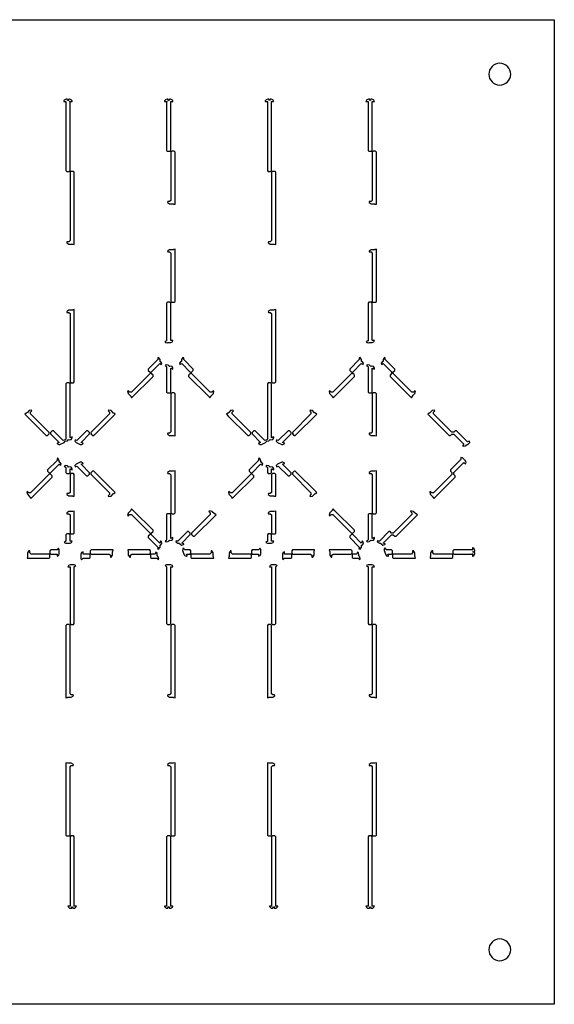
# Model space of a CAD drawing. Header units: metres. Extents: x -22 to 437, y -22 to 203.
# Tile 4 of 4: x 315 to 437, y -22 to 203. Entities that reach past the tile are written whole.
import ezdxf

# ---------------------------------------------------------------- set-up
doc = ezdxf.new("R2010")
doc.units = ezdxf.units.M

msp = doc.modelspace()

# ---------------------------------------------------------------- linework, layer by layer
for points in [[(437.46, -22.35), (212.55, -22.35), (212.55, 202.55), (437.46, 202.55), (437.46, -22.35)], [(427.5, 190.1), (427.46, 190.59), (427.31, 191.06), (427.08, 191.49), (426.77, 191.87), (426.39, 192.18), (425.96, 192.41), (425.49, 192.55), (425, 192.6), (424.52, 192.55), (424.05, 192.41), (423.61, 192.18), (423.24, 191.87), (422.93, 191.49), (422.69, 191.06), (422.55, 190.59), (422.5, 190.1), (422.55, 189.61), (422.69, 189.14), (422.93, 188.71), (423.24, 188.33), (423.61, 188.02), (424.05, 187.79), (424.52, 187.65), (425, 187.6), (425.49, 187.65), (425.96, 187.79), (426.39, 188.02), (426.77, 188.33), (427.08, 188.71), (427.31, 189.14), (427.46, 189.61), (427.5, 190.1)], [(326.6, 184.4), (326.42, 183.98), (326.25, 184.4), (326.04, 184.4), (325.71, 184.22), (325.71, 184.22), (325.69, 184.25), (325.59, 184.15), (325.48, 183.99), (325.48, 183.99), (325.46, 183.9), (326.04, 183.9), (325.94, 183.8), (325.94, 168.1), (326.14, 167.9), (326.7, 167.9), (326.9, 168.1), (326.9, 183.8), (326.8, 183.9), (327.38, 183.9), (327.36, 183.99), (327.36, 183.99), (327.26, 184.15), (327.16, 184.25), (326.81, 184.4), (326.6, 184.4)], [(349.6, 184.4), (349.42, 183.98), (349.25, 184.4), (349.04, 184.4), (348.71, 184.22), (348.71, 184.22), (348.69, 184.25), (348.59, 184.15), (348.48, 183.99), (348.48, 183.99), (348.46, 183.9), (349.04, 183.9), (348.94, 183.8), (348.94, 172.7), (349.14, 172.5), (349.7, 172.5), (349.9, 172.7), (349.9, 183.8), (349.8, 183.9), (350.38, 183.9), (350.36, 183.99), (350.36, 183.99), (350.26, 184.15), (350.16, 184.25), (349.81, 184.4), (349.6, 184.4)], [(372.6, 184.4), (372.42, 183.98), (372.25, 184.4), (372.04, 184.4), (371.71, 184.22), (371.71, 184.22), (371.69, 184.25), (371.59, 184.15), (371.48, 183.99), (371.48, 183.99), (371.46, 183.9), (372.04, 183.9), (371.94, 183.8), (371.94, 168.1), (372.14, 167.9), (372.7, 167.9), (372.9, 168.1), (372.9, 183.8), (372.8, 183.9), (373.38, 183.9), (373.36, 183.99), (373.36, 183.99), (373.26, 184.15), (373.16, 184.25), (372.81, 184.4), (372.6, 184.4)], [(395.6, 184.4), (395.42, 183.98), (395.25, 184.4), (395.04, 184.4), (394.71, 184.22), (394.71, 184.22), (394.69, 184.25), (394.59, 184.15), (394.48, 183.99), (394.48, 183.99), (394.46, 183.9), (395.04, 183.9), (394.94, 183.8), (394.94, 172.7), (395.14, 172.5), (395.7, 172.5), (395.9, 172.7), (395.9, 183.8), (395.8, 183.9), (396.38, 183.9), (396.36, 183.99), (396.36, 183.99), (396.26, 184.15), (396.16, 184.25), (395.81, 184.4), (395.6, 184.4)], [(350.87, 160.38), (350.87, 172.3), (350.67, 172.5), (350.1, 172.5), (349.9, 172.3), (349.9, 161.28), (349.62, 161), (349.2, 161), (349.2, 161), (349.16, 160.81), (349.16, 160.81), (349.62, 160.5), (350.46, 160.5), (350.46, 160.5), (350.51, 160.45), (350.87, 160.38)], [(396.87, 160.38), (396.87, 172.3), (396.67, 172.5), (396.1, 172.5), (395.9, 172.3), (395.9, 161.28), (395.62, 161), (395.2, 161), (395.2, 161), (395.16, 160.81), (395.16, 160.81), (395.62, 160.5), (396.46, 160.5), (396.46, 160.5), (396.51, 160.45), (396.87, 160.38)], [(327.87, 151.18), (327.87, 167.7), (327.67, 167.9), (327.1, 167.9), (326.9, 167.7), (326.9, 152.08), (326.62, 151.8), (326.2, 151.8), (326.2, 151.8), (326.16, 151.61), (326.16, 151.61), (326.62, 151.3), (327.46, 151.3), (327.46, 151.3), (327.51, 151.25), (327.87, 151.18)], [(373.87, 151.18), (373.87, 167.7), (373.67, 167.9), (373.1, 167.9), (372.9, 167.7), (372.9, 152.08), (372.62, 151.8), (372.2, 151.8), (372.2, 151.8), (372.16, 151.61), (372.16, 151.61), (372.62, 151.3), (373.46, 151.3), (373.46, 151.3), (373.51, 151.25), (373.87, 151.18)], [(350.1, 138), (350.67, 138), (350.87, 138.2), (350.87, 150.12), (350.51, 150.05), (350.46, 150), (350.46, 150), (349.62, 150), (349.16, 149.69), (349.16, 149.69), (349.2, 149.5), (349.2, 149.5), (349.62, 149.5), (349.9, 149.22), (349.9, 138.2), (350.1, 138)], [(396.1, 138), (396.67, 138), (396.87, 138.2), (396.87, 150.12), (396.51, 150.05), (396.46, 150), (396.46, 150), (395.62, 150), (395.16, 149.69), (395.16, 149.69), (395.2, 149.5), (395.2, 149.5), (395.62, 149.5), (395.9, 149.22), (395.9, 138.2), (396.1, 138)], [(350.4, 129.31), (349.9, 129.31), (349.9, 137.8), (349.7, 138), (349.14, 138), (348.94, 137.8), (348.94, 129.23), (348.53, 129.06), (348.67, 128.81), (348.67, 128.81), (349.13, 128.77), (349.24, 128.81), (349.24, 128.81), (349.9, 128.81), (350.26, 128.96), (350.26, 128.96), (350.4, 129.31)], [(396.4, 129.31), (395.9, 129.31), (395.9, 137.8), (395.7, 138), (395.14, 138), (394.94, 137.8), (394.94, 129.23), (394.53, 129.06), (394.67, 128.81), (394.67, 128.81), (395.13, 128.77), (395.24, 128.81), (395.24, 128.81), (395.9, 128.81), (396.26, 128.96), (396.26, 128.96), (396.4, 129.31)], [(327.1, 119.6), (327.67, 119.6), (327.87, 119.8), (327.87, 135.7), (327.87, 136.32), (327.51, 136.25), (327.46, 136.2), (327.46, 136.2), (326.62, 136.2), (326.16, 135.89), (326.16, 135.89), (326.2, 135.7), (326.2, 135.7), (326.62, 135.7), (326.9, 135.42), (326.9, 119.8), (327.1, 119.6)], [(373.1, 119.6), (373.67, 119.6), (373.87, 119.8), (373.87, 136.32), (373.51, 136.25), (373.46, 136.2), (373.46, 136.2), (372.62, 136.2), (372.16, 135.89), (372.16, 135.89), (372.2, 135.7), (372.2, 135.7), (372.62, 135.7), (372.9, 135.42), (372.9, 119.8), (373.1, 119.6)], [(346.94, 125.32), (346.94, 124.9), (344.77, 122.72), (344.77, 122.44), (345.16, 122.04), (345.45, 122.04), (347.39, 123.99), (347.8, 123.82), (347.88, 124.09), (347.88, 124.09), (347.58, 124.45), (347.44, 124.51), (347.44, 124.51), (347.44, 124.9), (347.13, 125.36), (347.13, 125.36), (346.94, 125.32), (346.94, 125.32)], [(348.59, 123.49), (348.81, 123.4), (348.94, 123.27), (348.94, 117.5), (349.14, 117.3), (349.7, 117.3), (349.9, 117.5), (349.9, 122.95), (350.36, 122.76), (350.4, 122.81), (350.4, 122.81), (350.4, 122.95), (350.18, 123.37), (350.18, 123.37), (349.71, 123.41), (349.57, 123.35), (349.57, 123.35), (349.3, 123.62), (348.75, 123.73), (348.75, 123.73), (348.59, 123.49)], [(352, 123.82), (352.41, 123.99), (354.36, 122.04), (354.65, 122.04), (355.04, 122.44), (355.04, 122.72), (352.87, 124.9), (352.87, 125.32), (352.87, 125.32), (352.68, 125.36), (352.67, 125.36), (352.37, 124.9), (352.37, 124.51), (352.37, 124.51), (352.22, 124.45), (351.92, 124.09), (351.92, 124.09), (352, 123.82)], [(392.94, 125.32), (392.94, 124.9), (390.77, 122.72), (390.77, 122.44), (391.16, 122.04), (391.45, 122.04), (393.39, 123.99), (393.8, 123.82), (393.88, 124.09), (393.88, 124.09), (393.58, 124.45), (393.44, 124.51), (393.44, 124.51), (393.44, 124.9), (393.13, 125.36), (393.13, 125.36), (392.94, 125.32), (392.94, 125.32)], [(394.59, 123.49), (394.81, 123.4), (394.94, 123.27), (394.94, 117.5), (395.14, 117.3), (395.7, 117.3), (395.9, 117.5), (395.9, 122.95), (396.36, 122.76), (396.4, 122.81), (396.4, 122.81), (396.4, 122.95), (396.18, 123.37), (396.18, 123.37), (395.71, 123.41), (395.57, 123.35), (395.57, 123.35), (395.3, 123.62), (394.75, 123.73), (394.75, 123.73), (394.59, 123.49)], [(405.6, 117.8), (405.3, 117.5), (404.9, 117.5), (400.7, 121.7), (400.7, 122.1), (401.04, 122.44), (401.04, 122.72), (398.87, 124.9), (398.87, 125.32), (398.87, 125.32), (398.68, 125.36), (398.67, 125.36), (398.37, 124.9), (398.37, 124.51), (398.37, 124.51), (398.22, 124.45), (397.92, 124.09), (397.92, 124.09), (398, 123.82), (398.41, 123.99), (400.3, 122.1), (400.3, 121.7), (399.97, 121.36), (399.97, 121.08), (404.42, 116.62), (404.86, 116.18), (405.06, 116.48), (405.06, 116.55), (405.06, 116.56), (405.26, 116.75), (405.65, 117.15), (405.76, 117.69), (405.76, 117.69), (405.6, 117.8), (405.6, 117.8)], [(340.94, 116.18), (345.84, 121.08), (345.84, 121.36), (345.45, 121.76), (345.16, 121.76), (340.9, 117.5), (340.5, 117.5), (340.21, 117.8), (340.21, 117.8), (340.04, 117.69), (340.04, 117.69), (340.15, 117.15), (340.55, 116.75), (340.74, 116.55), (340.74, 116.55), (340.74, 116.48), (340.94, 116.18)], [(354.08, 121.47), (354.15, 121.41), (354.07, 121.41), (354.06, 121.45), (353.97, 121.36), (353.97, 121.08), (358.42, 116.62), (358.86, 116.18), (359.06, 116.48), (359.06, 116.55), (359.06, 116.56), (359.65, 117.15), (359.76, 117.69), (359.76, 117.69), (359.6, 117.8), (359.6, 117.8), (359.3, 117.5), (358.9, 117.5), (354.65, 121.76), (354.42, 121.67), (354.43, 121.69), (354.36, 121.76), (354.08, 121.47)], [(386.94, 116.18), (391.84, 121.08), (391.84, 121.36), (391.75, 121.45), (391.74, 121.41), (391.66, 121.41), (391.73, 121.47), (391.45, 121.76), (391.37, 121.69), (391.38, 121.67), (391.16, 121.76), (386.9, 117.5), (386.5, 117.5), (386.21, 117.8), (386.21, 117.8), (386.04, 117.69), (386.04, 117.69), (386.15, 117.15), (386.55, 116.75), (386.74, 116.55), (386.74, 116.55), (386.74, 116.48), (386.94, 116.18)], [(327.4, 107.19), (327.36, 107.24), (326.9, 107.05), (326.9, 119.4), (326.7, 119.6), (326.14, 119.6), (325.94, 119.4), (325.94, 106.73), (325.81, 106.6), (325.36, 106.41), (323.13, 108.64), (322.84, 108.64), (322.45, 108.24), (322.45, 107.96), (324.39, 106.01), (323.94, 105.82), (323.94, 105.75), (323.94, 105.76), (324.04, 105.66), (324.3, 105.52), (324.3, 105.52), (324.59, 105.55), (325.55, 105.95), (325.82, 106.28), (325.82, 106.28), (326.3, 106.38), (326.57, 106.65), (326.57, 106.65), (326.71, 106.59), (327.18, 106.63), (327.18, 106.63), (327.4, 107.05), (327.4, 107.19), (327.4, 107.19)], [(373.4, 107.19), (373.36, 107.24), (372.9, 107.05), (372.9, 119.4), (372.7, 119.6), (372.14, 119.6), (371.94, 119.4), (371.94, 106.73), (371.81, 106.6), (371.36, 106.41), (369.13, 108.64), (368.84, 108.64), (368.45, 108.24), (368.45, 107.96), (370.39, 106.01), (369.94, 105.82), (369.94, 105.75), (369.94, 105.76), (370.04, 105.66), (370.3, 105.52), (370.3, 105.52), (370.59, 105.55), (371.55, 105.95), (371.82, 106.28), (371.82, 106.28), (372.3, 106.38), (372.57, 106.65), (372.57, 106.65), (372.71, 106.59), (373.18, 106.63), (373.18, 106.63), (373.4, 107.05), (373.4, 107.19), (373.4, 107.19)], [(349.9, 117.1), (349.9, 108.38), (349.62, 108.1), (349.2, 108.1), (349.2, 108.1), (349.16, 107.91), (349.16, 107.91), (349.62, 107.6), (350.19, 107.6), (350.46, 107.6), (350.46, 107.6), (350.51, 107.55), (350.87, 107.48), (350.87, 117.1), (350.67, 117.3), (350.1, 117.3), (349.9, 117.1)], [(395.9, 117.1), (395.9, 108.38), (395.62, 108.1), (395.2, 108.1), (395.2, 108.1), (395.16, 107.91), (395.16, 107.91), (395.62, 107.6), (396.19, 107.6), (396.46, 107.6), (396.46, 107.6), (396.51, 107.55), (396.87, 107.48), (396.87, 117.1), (396.67, 117.3), (396.1, 117.3), (395.9, 117.1)], [(316.58, 112.46), (317.02, 112.02), (321.48, 107.56), (321.77, 107.56), (322.16, 107.96), (322.16, 108.24), (317.9, 112.5), (317.9, 112.9), (318.2, 113.2), (318.2, 113.2), (318.09, 113.36), (318.09, 113.36), (317.55, 113.25), (317.15, 112.85), (316.96, 112.66), (316.96, 112.66), (316.89, 112.66), (316.58, 112.46)], [(331.93, 107.67), (332, 107.74), (332, 107.66), (331.95, 107.65), (332.04, 107.56), (332.33, 107.56), (337.22, 112.46), (336.92, 112.66), (336.85, 112.66), (336.85, 112.66), (336.26, 113.25), (335.71, 113.36), (335.71, 113.36), (335.61, 113.2), (335.61, 113.2), (335.9, 112.9), (335.9, 112.5), (331.65, 108.24), (331.74, 108.02), (331.72, 108.03), (331.65, 107.96), (331.93, 107.67)], [(362.58, 112.46), (363.02, 112.02), (367.48, 107.56), (367.77, 107.56), (368.16, 107.96), (368.16, 108.24), (363.9, 112.5), (363.9, 112.9), (364.2, 113.2), (364.2, 113.2), (364.09, 113.36), (364.09, 113.36), (363.55, 113.25), (363.15, 112.85), (362.96, 112.66), (362.96, 112.66), (362.89, 112.66), (362.58, 112.46)], [(377.93, 107.67), (378, 107.74), (378, 107.66), (377.95, 107.65), (378.04, 107.56), (378.33, 107.56), (383.22, 112.46), (382.92, 112.66), (382.85, 112.66), (382.85, 112.66), (382.66, 112.85), (382.26, 113.25), (381.71, 113.36), (381.71, 113.36), (381.61, 113.2), (381.61, 113.2), (381.9, 112.9), (381.9, 112.5), (377.65, 108.24), (377.74, 108.02), (377.72, 108.03), (377.65, 107.96), (377.93, 107.67)], [(418.06, 106.28), (417.65, 106.11), (415.13, 108.64), (414.84, 108.64), (414.5, 108.3), (414.1, 108.3), (409.9, 112.5), (409.9, 112.9), (410.2, 113.2), (410.2, 113.2), (410.09, 113.36), (410.09, 113.36), (409.55, 113.25), (409.15, 112.85), (408.96, 112.66), (408.96, 112.66), (408.89, 112.66), (408.58, 112.46), (409.02, 112.02), (413.48, 107.56), (413.77, 107.56), (414.1, 107.9), (414.5, 107.9), (416.81, 105.59), (416.46, 105.24), (416.76, 105.1), (416.76, 105.1), (417.09, 105.18), (417.69, 105.59), (417.69, 105.59), (417.84, 105.65), (418.14, 106.01), (418.14, 106.01), (418.06, 106.28)], [(329.87, 105.75), (329.87, 105.82), (329.41, 106.01), (331.36, 107.96), (331.36, 108.24), (330.97, 108.64), (330.68, 108.64), (328.45, 106.41), (328.04, 106.58), (327.96, 106.31), (327.96, 106.31), (328.26, 105.95), (329.22, 105.55), (329.51, 105.52), (329.51, 105.52), (329.77, 105.66), (329.86, 105.76), (329.87, 105.75)], [(375.87, 105.75), (375.87, 105.82), (375.41, 106.01), (377.36, 107.96), (377.36, 108.24), (376.97, 108.64), (376.68, 108.64), (374.45, 106.41), (374.04, 106.58), (373.96, 106.31), (373.96, 106.31), (374.26, 105.95), (375.22, 105.55), (375.51, 105.52), (375.51, 105.52), (375.77, 105.66), (375.86, 105.76), (375.87, 105.75)], [(323.94, 102.32), (323.94, 101.9), (321.77, 99.72), (321.77, 99.44), (322.16, 99.04), (322.45, 99.04), (324.39, 100.99), (324.8, 100.82), (324.88, 101.09), (324.88, 101.09), (324.58, 101.45), (324.44, 101.51), (324.44, 101.51), (324.44, 101.9), (324.13, 102.36), (324.13, 102.36), (323.94, 102.32), (323.94, 102.32)], [(328.04, 100.42), (328.45, 100.59), (330.68, 98.36), (330.97, 98.36), (331.36, 98.76), (331.36, 99.04), (329.41, 100.99), (329.87, 101.18), (329.87, 101.25), (329.86, 101.24), (329.77, 101.34), (329.51, 101.48), (329.51, 101.48), (329.22, 101.45), (328.26, 101.05), (327.96, 100.69), (327.96, 100.69), (328.04, 100.42)], [(369.94, 102.32), (369.94, 101.9), (367.77, 99.72), (367.77, 99.44), (368.16, 99.04), (368.45, 99.04), (370.39, 100.99), (370.8, 100.82), (370.88, 101.09), (370.88, 101.09), (370.58, 101.45), (370.44, 101.51), (370.44, 101.51), (370.44, 101.9), (370.13, 102.36), (370.13, 102.36), (369.94, 102.32), (369.94, 102.32)], [(374.04, 100.42), (374.45, 100.59), (376.68, 98.36), (376.97, 98.36), (377.36, 98.76), (377.36, 99.04), (375.41, 100.99), (375.87, 101.18), (375.87, 101.25), (375.86, 101.24), (375.77, 101.34), (375.51, 101.48), (375.51, 101.48), (375.22, 101.45), (374.26, 101.05), (373.96, 100.69), (373.96, 100.69), (374.04, 100.42)], [(416.13, 102.58), (416.13, 102.09), (413.77, 99.72), (413.77, 99.44), (414.1, 99.1), (414.1, 98.7), (409.9, 94.5), (409.5, 94.5), (409.21, 94.8), (409.21, 94.8), (409.04, 94.69), (409.04, 94.69), (409.15, 94.15), (409.55, 93.75), (409.74, 93.55), (409.74, 93.55), (409.74, 93.48), (409.94, 93.18), (410.38, 93.62), (414.84, 98.08), (414.84, 98.36), (414.5, 98.7), (414.5, 99.1), (416.81, 101.41), (417.2, 101.14), (417.31, 101.41), (417.31, 101.41), (417.16, 101.76), (416.48, 102.44), (416.13, 102.58), (416.13, 102.58)], [(325.59, 100.49), (325.81, 100.4), (325.94, 100.27), (325.94, 99.1), (326.14, 98.9), (326.7, 98.9), (326.9, 99.1), (326.9, 99.95), (327.36, 99.76), (327.4, 99.81), (327.4, 99.81), (327.4, 99.95), (327.18, 100.37), (327.18, 100.37), (326.71, 100.41), (326.57, 100.35), (326.57, 100.35), (326.3, 100.62), (325.75, 100.73), (325.75, 100.73), (325.59, 100.49)], [(337.22, 94.54), (332.33, 99.44), (332.04, 99.44), (331.65, 99.04), (331.65, 98.76), (335.9, 94.5), (335.9, 94.1), (335.61, 93.8), (335.61, 93.8), (335.71, 93.64), (335.71, 93.64), (336.26, 93.75), (336.85, 94.34), (336.85, 94.34), (336.92, 94.34), (337.22, 94.54)], [(349.2, 98.9), (349.62, 98.9), (349.9, 98.62), (349.9, 89.9), (350.1, 89.7), (350.67, 89.7), (350.87, 89.9), (350.87, 99.52), (350.51, 99.45), (350.46, 99.4), (350.46, 99.4), (349.62, 99.4), (349.16, 99.09), (349.16, 99.09), (349.2, 98.9), (349.2, 98.9)], [(371.59, 100.49), (371.81, 100.4), (371.94, 100.27), (371.94, 99.1), (372.14, 98.9), (372.7, 98.9), (372.9, 99.1), (372.9, 99.95), (373.36, 99.76), (373.4, 99.81), (373.4, 99.81), (373.4, 99.95), (373.18, 100.37), (373.18, 100.37), (372.71, 100.41), (372.57, 100.35), (372.57, 100.35), (372.3, 100.62), (371.75, 100.73), (371.75, 100.73), (371.59, 100.49)], [(377.65, 98.76), (381.9, 94.5), (381.9, 94.1), (381.61, 93.8), (381.61, 93.8), (381.71, 93.64), (381.71, 93.64), (382.26, 93.75), (382.85, 94.34), (382.85, 94.34), (382.92, 94.34), (383.22, 94.54), (378.33, 99.44), (378.04, 99.44), (377.65, 99.04), (377.65, 98.76)], [(395.2, 98.9), (395.62, 98.9), (395.9, 98.62), (395.9, 89.9), (396.1, 89.7), (396.67, 89.7), (396.87, 89.9), (396.87, 99.52), (396.51, 99.45), (396.46, 99.4), (396.46, 99.4), (395.62, 99.4), (395.16, 99.09), (395.16, 99.09), (395.2, 98.9), (395.2, 98.9)], [(322.16, 98.76), (317.9, 94.5), (317.5, 94.5), (317.21, 94.8), (317.21, 94.8), (317.04, 94.69), (317.04, 94.69), (317.15, 94.15), (317.55, 93.75), (317.74, 93.55), (317.74, 93.55), (317.74, 93.48), (317.94, 93.18), (322.84, 98.08), (322.84, 98.36), (322.45, 98.76), (322.16, 98.76)], [(326.9, 98.7), (326.9, 94.58), (326.62, 94.3), (326.2, 94.3), (326.2, 94.3), (326.16, 94.11), (326.16, 94.11), (326.62, 93.8), (327.46, 93.8), (327.46, 93.8), (327.51, 93.75), (327.87, 93.68), (327.87, 98.7), (327.67, 98.9), (327.1, 98.9), (326.9, 98.7)], [(368.16, 98.76), (363.9, 94.5), (363.5, 94.5), (363.21, 94.8), (363.21, 94.8), (363.04, 94.69), (363.04, 94.69), (363.15, 94.15), (363.74, 93.55), (363.74, 93.55), (363.74, 93.48), (363.94, 93.18), (364.38, 93.62), (368.84, 98.08), (368.84, 98.36), (368.45, 98.76), (368.16, 98.76)], [(372.9, 98.7), (372.9, 94.58), (372.62, 94.3), (372.2, 94.3), (372.2, 94.3), (372.16, 94.11), (372.16, 94.11), (372.62, 93.8), (373.46, 93.8), (373.46, 93.8), (373.51, 93.75), (373.87, 93.68), (373.87, 98.7), (373.67, 98.9), (373.1, 98.9), (372.9, 98.7)], [(326.2, 89.7), (326.62, 89.7), (326.9, 89.42), (326.9, 85.3), (327.1, 85.1), (327.67, 85.1), (327.87, 85.3), (327.87, 90.32), (327.51, 90.25), (327.46, 90.2), (327.46, 90.2), (326.62, 90.2), (326.16, 89.89), (326.16, 89.89), (326.2, 89.7), (326.2, 89.7)], [(345.45, 85.24), (345.84, 85.64), (345.84, 85.92), (341.38, 90.38), (340.94, 90.82), (340.74, 90.52), (340.74, 90.45), (340.74, 90.44), (340.55, 90.25), (340.15, 89.85), (340.04, 89.31), (340.04, 89.31), (340.21, 89.2), (340.21, 89.2), (340.5, 89.5), (340.9, 89.5), (345.16, 85.24), (345.45, 85.24)], [(358.61, 90.2), (358.9, 89.9), (358.9, 89.5), (354.65, 85.24), (354.65, 84.96), (355.04, 84.56), (355.33, 84.56), (360.22, 89.46), (359.92, 89.66), (359.85, 89.66), (359.85, 89.66), (359.26, 90.25), (358.71, 90.36), (358.71, 90.36), (358.61, 90.2), (358.61, 90.2)], [(372.2, 89.7), (372.62, 89.7), (372.9, 89.42), (372.9, 85.3), (373.1, 85.1), (373.67, 85.1), (373.87, 85.3), (373.87, 90.32), (373.51, 90.25), (373.46, 90.2), (373.46, 90.2), (372.62, 90.2), (372.16, 89.89), (372.16, 89.89), (372.2, 89.7), (372.2, 89.7)], [(386.21, 89.2), (386.5, 89.5), (386.9, 89.5), (391.16, 85.24), (391.45, 85.24), (391.84, 85.64), (391.84, 85.92), (387.38, 90.38), (386.94, 90.82), (386.74, 90.52), (386.74, 90.45), (386.74, 90.44), (386.15, 89.85), (386.04, 89.31), (386.04, 89.31), (386.21, 89.2), (386.21, 89.2)], [(404.61, 90.2), (404.9, 89.9), (404.9, 89.5), (400.7, 85.3), (400.3, 85.3), (399.97, 85.64), (399.68, 85.64), (397.51, 83.46), (397.32, 83.46), (397.1, 83.55), (397.05, 83.27), (397.05, 83.27), (397.51, 82.96), (397.89, 82.96), (397.89, 82.96), (397.95, 82.82), (398.32, 82.52), (398.32, 82.52), (398.77, 82.66), (398.86, 82.76), (398.87, 82.75), (398.87, 82.82), (398.41, 83.01), (400.3, 84.9), (400.7, 84.9), (401.04, 84.56), (401.33, 84.56), (405.78, 89.02), (406.22, 89.46), (405.92, 89.66), (405.85, 89.66), (405.85, 89.66), (405.66, 89.85), (405.26, 90.25), (404.71, 90.36), (404.71, 90.36), (404.61, 90.2), (404.61, 90.2)], [(350.4, 84.19), (350.36, 84.24), (349.9, 84.05), (349.9, 89.5), (349.7, 89.7), (349.14, 89.7), (348.94, 89.5), (348.94, 83.73), (348.81, 83.6), (348.59, 83.51), (348.75, 83.27), (348.75, 83.27), (349.3, 83.38), (349.57, 83.65), (349.57, 83.65), (349.71, 83.59), (350.18, 83.63), (350.18, 83.63), (350.4, 84.05), (350.4, 84.19), (350.4, 84.19)], [(396.4, 84.19), (396.36, 84.24), (395.9, 84.05), (395.9, 89.5), (395.7, 89.7), (395.14, 89.7), (394.94, 89.5), (394.94, 83.73), (394.81, 83.6), (394.59, 83.51), (394.75, 83.27), (394.75, 83.27), (395.3, 83.38), (395.57, 83.65), (395.57, 83.65), (395.71, 83.59), (396.18, 83.63), (396.18, 83.63), (396.4, 84.05), (396.4, 84.19), (396.4, 84.19)], [(352.87, 82.75), (352.87, 82.82), (352.41, 83.01), (352.41, 83.01), (354.36, 84.96), (354.36, 85.24), (353.97, 85.64), (353.68, 85.64), (351.51, 83.46), (351.32, 83.46), (351.1, 83.55), (351.05, 83.27), (351.05, 83.27), (351.51, 82.96), (351.89, 82.96), (351.89, 82.96), (351.95, 82.82), (352.32, 82.52), (352.32, 82.52), (352.77, 82.66), (352.86, 82.76), (352.87, 82.75)], [(327.4, 83.46), (326.9, 83.46), (326.9, 84.9), (326.7, 85.1), (326.14, 85.1), (325.94, 84.9), (325.94, 83.46), (325.59, 83.11), (325.59, 83.11), (325.94, 82.96), (326.9, 82.96), (327.26, 83.11), (327.26, 83.11), (327.4, 83.46)], [(346.94, 81.92), (346.85, 81.7), (347.13, 81.64), (347.13, 81.64), (347.44, 82.1), (347.44, 82.49), (347.44, 82.49), (347.58, 82.55), (347.88, 82.91), (347.88, 82.91), (347.75, 83.36), (347.65, 83.46), (347.65, 83.46), (347.58, 83.46), (347.39, 83.01), (345.45, 84.96), (345.16, 84.96), (344.77, 84.56), (344.77, 84.28), (346.94, 82.1), (346.94, 81.92)], [(373.4, 83.46), (372.9, 83.46), (372.9, 84.9), (372.7, 85.1), (372.14, 85.1), (371.94, 84.9), (371.94, 83.46), (371.59, 83.11), (371.59, 83.11), (371.94, 82.96), (372.9, 82.96), (373.26, 83.11), (373.26, 83.11), (373.4, 83.46)], [(393.65, 83.46), (393.58, 83.46), (393.39, 83.01), (393.39, 83.01), (391.45, 84.96), (391.16, 84.96), (390.77, 84.56), (390.77, 84.28), (392.94, 82.1), (392.94, 81.92), (392.85, 81.7), (393.13, 81.64), (393.13, 81.64), (393.44, 82.1), (393.44, 82.49), (393.44, 82.49), (393.58, 82.55), (393.88, 82.91), (393.88, 82.91), (393.75, 83.36), (393.65, 83.46), (393.65, 83.46)], [(317.08, 79.54), (322.1, 79.54), (322.3, 79.74), (322.3, 80.3), (322.1, 80.5), (317.99, 80.5), (317.7, 80.78), (317.7, 81.2), (317.7, 81.2), (317.51, 81.24), (317.51, 81.24), (317.2, 80.78), (317.2, 79.95), (317.2, 79.94), (317.15, 79.89), (317.08, 79.54)], [(324.29, 81.81), (323.94, 81.46), (322.5, 81.46), (322.3, 81.26), (322.3, 80.7), (322.5, 80.5), (323.94, 80.5), (323.94, 80), (324.29, 80.15), (324.29, 80.15), (324.44, 80.5), (324.44, 81.46), (324.29, 81.81), (324.29, 81.81)], [(329.87, 79.54), (331.3, 79.54), (331.5, 79.74), (331.5, 80.3), (331.3, 80.5), (329.87, 80.5), (329.87, 81), (329.51, 80.85), (329.51, 80.85), (329.37, 80.5), (329.37, 79.54), (329.51, 79.19), (329.51, 79.19), (329.87, 79.54)], [(331.7, 80.5), (335.82, 80.5), (336.1, 80.22), (336.1, 79.8), (336.1, 79.8), (336.29, 79.76), (336.29, 79.76), (336.6, 80.22), (336.6, 80.78), (336.6, 81.05), (336.6, 81.06), (336.65, 81.11), (336.73, 81.46), (331.7, 81.46), (331.5, 81.26), (331.5, 80.7), (331.7, 80.5)], [(340.7, 79.8), (340.7, 80.22), (340.99, 80.5), (345.1, 80.5), (345.3, 80.7), (345.3, 81.26), (345.1, 81.46), (340.08, 81.46), (340.15, 81.11), (340.2, 81.06), (340.2, 81.05), (340.2, 80.22), (340.51, 79.76), (340.51, 79.76), (340.7, 79.8), (340.7, 79.8)], [(353.59, 80), (353.64, 80.05), (353.45, 80.5), (354.3, 80.5), (354.5, 80.7), (354.5, 81.26), (354.3, 81.46), (353.05, 81.46), (352.88, 81.87), (352.64, 81.74), (352.64, 81.74), (352.59, 81.27), (352.99, 80.31), (353.17, 80.09), (353.18, 80.09), (353.45, 80), (353.59, 80), (353.59, 80)], [(354.5, 80.3), (354.5, 79.74), (354.7, 79.54), (359.73, 79.54), (359.66, 79.89), (359.6, 79.94), (359.6, 79.95), (359.6, 80.78), (359.29, 81.24), (359.29, 81.24), (359.1, 81.2), (359.1, 81.2), (359.1, 80.78), (358.82, 80.5), (354.7, 80.5), (354.5, 80.3)], [(363.08, 79.54), (368.1, 79.54), (368.3, 79.74), (368.3, 80.3), (368.1, 80.5), (363.99, 80.5), (363.7, 80.78), (363.7, 81.2), (363.7, 81.2), (363.51, 81.24), (363.51, 81.24), (363.2, 80.78), (363.2, 79.95), (363.2, 79.94), (363.15, 79.89), (363.08, 79.54)], [(370.29, 81.81), (369.94, 81.46), (368.5, 81.46), (368.3, 81.26), (368.3, 80.7), (368.5, 80.5), (369.94, 80.5), (369.94, 80), (370.29, 80.15), (370.29, 80.15), (370.44, 80.5), (370.44, 81.46), (370.29, 81.81), (370.29, 81.81)], [(375.87, 79.54), (377.3, 79.54), (377.5, 79.74), (377.5, 80.3), (377.3, 80.5), (375.87, 80.5), (375.87, 81), (375.51, 80.85), (375.51, 80.85), (375.37, 80.5), (375.37, 79.54), (375.51, 79.19), (375.51, 79.19), (375.87, 79.54)], [(377.7, 80.5), (381.82, 80.5), (382.1, 80.22), (382.1, 79.8), (382.1, 79.8), (382.29, 79.76), (382.29, 79.76), (382.6, 80.22), (382.6, 80.78), (382.6, 81.05), (382.6, 81.06), (382.65, 81.11), (382.73, 81.46), (377.7, 81.46), (377.5, 81.26), (377.5, 80.7), (377.7, 80.5)], [(386.7, 79.8), (386.7, 80.22), (386.99, 80.5), (391.1, 80.5), (391.3, 80.7), (391.3, 81.26), (391.1, 81.46), (386.08, 81.46), (386.15, 81.11), (386.2, 81.06), (386.2, 81.05), (386.2, 80.22), (386.51, 79.76), (386.51, 79.76), (386.7, 79.8), (386.7, 79.8)], [(399.59, 80), (399.64, 80.05), (399.45, 80.5), (400.3, 80.5), (400.5, 80.7), (400.5, 81.26), (400.3, 81.46), (399.05, 81.46), (398.88, 81.87), (398.64, 81.74), (398.64, 81.74), (398.59, 81.27), (398.99, 80.31), (399.17, 80.09), (399.18, 80.09), (399.45, 80), (399.59, 80), (399.59, 80)], [(400.5, 80.3), (400.5, 79.74), (400.7, 79.54), (405.73, 79.54), (405.66, 79.89), (405.6, 79.94), (405.6, 79.95), (405.6, 80.78), (405.29, 81.24), (405.29, 81.24), (405.1, 81.2), (405.1, 81.2), (405.1, 80.78), (404.82, 80.5), (400.7, 80.5), (400.5, 80.3)], [(409.08, 79.54), (414.1, 79.54), (414.3, 79.74), (414.3, 80.3), (414.1, 80.5), (409.99, 80.5), (409.7, 80.78), (409.7, 81.2), (409.7, 81.2), (409.51, 81.24), (409.51, 81.24), (409.2, 80.78), (409.2, 79.95), (409.2, 79.94), (409.15, 79.89), (409.08, 79.54)], [(419.3, 80.81), (418.88, 80.98), (419.3, 81.15), (419.3, 81.36), (419.26, 81.55), (419.26, 81.55), (419.16, 81.71), (419.06, 81.81), (418.89, 81.92), (418.89, 81.92), (418.8, 81.94), (418.8, 81.36), (418.7, 81.46), (414.5, 81.46), (414.3, 81.26), (414.3, 80.7), (414.5, 80.5), (418.7, 80.5), (418.8, 80.6), (418.8, 80.02), (418.89, 80.04), (418.89, 80.04), (419.05, 80.14), (419.15, 80.24), (419.3, 80.6), (419.3, 80.81)], [(346.52, 80.91), (346.36, 80.5), (345.5, 80.5), (345.3, 80.3), (345.3, 79.74), (345.5, 79.54), (346.68, 79.54), (346.98, 79.24), (346.98, 79.24), (347.14, 79.35), (347.14, 79.35), (347.03, 79.89), (346.76, 80.16), (346.76, 80.17), (346.82, 80.31), (346.77, 80.78), (346.77, 80.78), (346.52, 80.91)], [(392.52, 80.91), (392.36, 80.5), (391.5, 80.5), (391.3, 80.3), (391.3, 79.74), (391.5, 79.54), (392.68, 79.54), (392.98, 79.24), (392.98, 79.24), (393.14, 79.35), (393.14, 79.35), (393.03, 79.89), (392.76, 80.16), (392.76, 80.17), (392.82, 80.31), (392.77, 80.78), (392.77, 80.78), (392.52, 80.91)], [(326.41, 77.54), (326.9, 77.54), (326.9, 64.6), (327.1, 64.4), (327.67, 64.4), (327.87, 64.6), (327.87, 77.54), (328.22, 77.89), (328.22, 77.89), (327.86, 78.04), (326.9, 78.04), (326.55, 77.89), (326.55, 77.89), (326.41, 77.54)], [(348.59, 77.89), (348.94, 77.54), (348.94, 64.6), (349.14, 64.4), (349.7, 64.4), (349.9, 64.6), (349.9, 77.54), (350.4, 77.54), (350.26, 77.89), (350.26, 77.89), (349.9, 78.04), (348.94, 78.04), (348.59, 77.89), (348.59, 77.89)], [(372.41, 77.54), (372.9, 77.54), (372.9, 64.6), (373.1, 64.4), (373.67, 64.4), (373.87, 64.6), (373.87, 77.54), (374.22, 77.89), (374.22, 77.89), (373.86, 78.04), (372.9, 78.04), (372.55, 77.89), (372.55, 77.89), (372.41, 77.54)], [(394.59, 77.89), (394.94, 77.54), (394.94, 64.6), (395.14, 64.4), (395.7, 64.4), (395.9, 64.6), (395.9, 77.54), (396.4, 77.54), (396.26, 77.89), (396.26, 77.89), (395.9, 78.04), (394.94, 78.04), (394.59, 77.89), (394.59, 77.89)], [(326.7, 64.4), (326.14, 64.4), (325.94, 64.2), (325.94, 48.3), (325.94, 47.68), (326.3, 47.75), (326.35, 47.8), (326.35, 47.8), (326.62, 47.8), (327.18, 47.8), (327.65, 48.11), (327.65, 48.11), (327.61, 48.3), (327.61, 48.3), (327.19, 48.3), (326.9, 48.58), (326.9, 64.2), (326.7, 64.4)], [(349.9, 64.2), (349.9, 48.58), (349.62, 48.3), (349.2, 48.3), (349.2, 48.3), (349.16, 48.11), (349.16, 48.11), (349.62, 47.8), (350.46, 47.8), (350.46, 47.8), (350.51, 47.75), (350.87, 47.68), (350.87, 64.2), (350.67, 64.4), (350.1, 64.4), (349.9, 64.2)], [(372.7, 64.4), (372.14, 64.4), (371.94, 64.2), (371.94, 47.68), (372.3, 47.75), (372.35, 47.8), (372.35, 47.8), (372.62, 47.8), (373.18, 47.8), (373.65, 48.11), (373.65, 48.11), (373.61, 48.3), (373.61, 48.3), (373.19, 48.3), (372.9, 48.58), (372.9, 64.2), (372.7, 64.4)], [(395.9, 64.2), (395.9, 48.58), (395.62, 48.3), (395.2, 48.3), (395.2, 48.3), (395.16, 48.11), (395.16, 48.11), (395.62, 47.8), (396.46, 47.8), (396.46, 47.8), (396.51, 47.75), (396.87, 47.68), (396.87, 64.2), (396.67, 64.4), (396.1, 64.4), (395.9, 64.2)], [(325.94, 32.82), (325.94, 16.3), (326.14, 16.1), (326.7, 16.1), (326.9, 16.3), (326.9, 31.92), (327.19, 32.2), (327.61, 32.2), (327.61, 32.2), (327.65, 32.39), (327.65, 32.39), (327.18, 32.7), (326.62, 32.7), (326.35, 32.7), (326.35, 32.7), (326.3, 32.75), (325.94, 32.82)], [(349.2, 32.2), (349.62, 32.2), (349.9, 31.92), (349.9, 16.3), (350.1, 16.1), (350.67, 16.1), (350.87, 16.3), (350.87, 32.82), (350.51, 32.75), (350.46, 32.7), (350.46, 32.7), (349.62, 32.7), (349.16, 32.39), (349.16, 32.39), (349.2, 32.2), (349.2, 32.2)], [(371.94, 32.82), (371.94, 16.3), (372.14, 16.1), (372.7, 16.1), (372.9, 16.3), (372.9, 31.92), (373.19, 32.2), (373.61, 32.2), (373.61, 32.2), (373.65, 32.39), (373.65, 32.39), (373.18, 32.7), (372.62, 32.7), (372.35, 32.7), (372.35, 32.7), (372.3, 32.75), (371.94, 32.82)], [(395.2, 32.2), (395.62, 32.2), (395.9, 31.92), (395.9, 16.3), (396.1, 16.1), (396.67, 16.1), (396.87, 16.3), (396.87, 32.82), (396.51, 32.75), (396.46, 32.7), (396.46, 32.7), (395.62, 32.7), (395.16, 32.39), (395.16, 32.39), (395.2, 32.2), (395.2, 32.2)], [(327.21, -0.4), (327.38, 0.02), (327.56, -0.4), (327.76, -0.4), (327.96, -0.36), (327.96, -0.36), (328.12, -0.25), (328.22, -0.15), (328.33, 0.01), (328.33, 0.01), (328.34, 0.1), (327.77, 0.1), (327.87, 0.2), (327.87, 15.9), (327.67, 16.1), (327.1, 16.1), (326.9, 15.9), (326.9, 0.2), (327, 0.1), (326.42, 0.1), (326.44, 0.01), (326.44, 0.01), (326.55, -0.15), (326.65, -0.25), (326.81, -0.36), (326.81, -0.36), (327, -0.4), (327.21, -0.4)], [(349.25, -0.4), (349.42, 0.02), (349.6, -0.4), (349.8, -0.4), (349.99, -0.36), (349.99, -0.36), (350.16, -0.25), (350.26, -0.15), (350.36, 0.01), (350.36, 0.01), (350.38, 0.1), (349.8, 0.1), (349.9, 0.2), (349.9, 15.9), (349.7, 16.1), (349.14, 16.1), (348.94, 15.9), (348.94, 0.2), (349.04, 0.1), (348.46, 0.1), (348.48, 0.01), (348.48, 0.01), (348.59, -0.15), (348.69, -0.25), (348.85, -0.36), (348.85, -0.36), (349.04, -0.4), (349.25, -0.4)], [(373.21, -0.4), (373.38, 0.02), (373.56, -0.4), (373.76, -0.4), (373.96, -0.36), (373.96, -0.36), (374.12, -0.25), (374.22, -0.15), (374.33, 0.01), (374.33, 0.01), (374.34, 0.1), (373.77, 0.1), (373.87, 0.2), (373.87, 15.9), (373.67, 16.1), (373.1, 16.1), (372.9, 15.9), (372.9, 0.2), (373, 0.1), (372.42, 0.1), (372.44, 0.01), (372.44, 0.01), (372.55, -0.15), (372.65, -0.25), (372.81, -0.36), (372.81, -0.36), (373, -0.4), (373.21, -0.4)], [(395.25, -0.4), (395.42, 0.02), (395.6, -0.4), (395.8, -0.4), (395.99, -0.36), (395.99, -0.36), (396.16, -0.25), (396.26, -0.15), (396.36, 0.01), (396.36, 0.01), (396.38, 0.1), (395.8, 0.1), (395.9, 0.2), (395.9, 15.9), (395.7, 16.1), (395.14, 16.1), (394.94, 15.9), (394.94, 0.2), (395.04, 0.1), (394.46, 0.1), (394.48, 0.01), (394.48, 0.01), (394.59, -0.15), (394.69, -0.25), (394.85, -0.36), (394.85, -0.36), (395.04, -0.4), (395.25, -0.4)], [(427.5, -9.9), (427.46, -9.41), (427.31, -8.94), (427.08, -8.51), (426.77, -8.13), (426.39, -7.82), (425.96, -7.59), (425.49, -7.45), (425, -7.4), (424.52, -7.45), (424.05, -7.59), (423.61, -7.82), (423.24, -8.13), (422.93, -8.51), (422.69, -8.94), (422.55, -9.41), (422.5, -9.9), (422.55, -10.39), (422.69, -10.86), (422.93, -11.29), (423.24, -11.67), (423.61, -11.98), (424.05, -12.21), (424.52, -12.35), (425, -12.4), (425.49, -12.35), (425.96, -12.21), (426.39, -11.98), (426.77, -11.67), (427.08, -11.29), (427.31, -10.86), (427.46, -10.39), (427.5, -9.9)]]:
    msp.add_lwpolyline(points)

doc.saveas('drawing.dxf')
